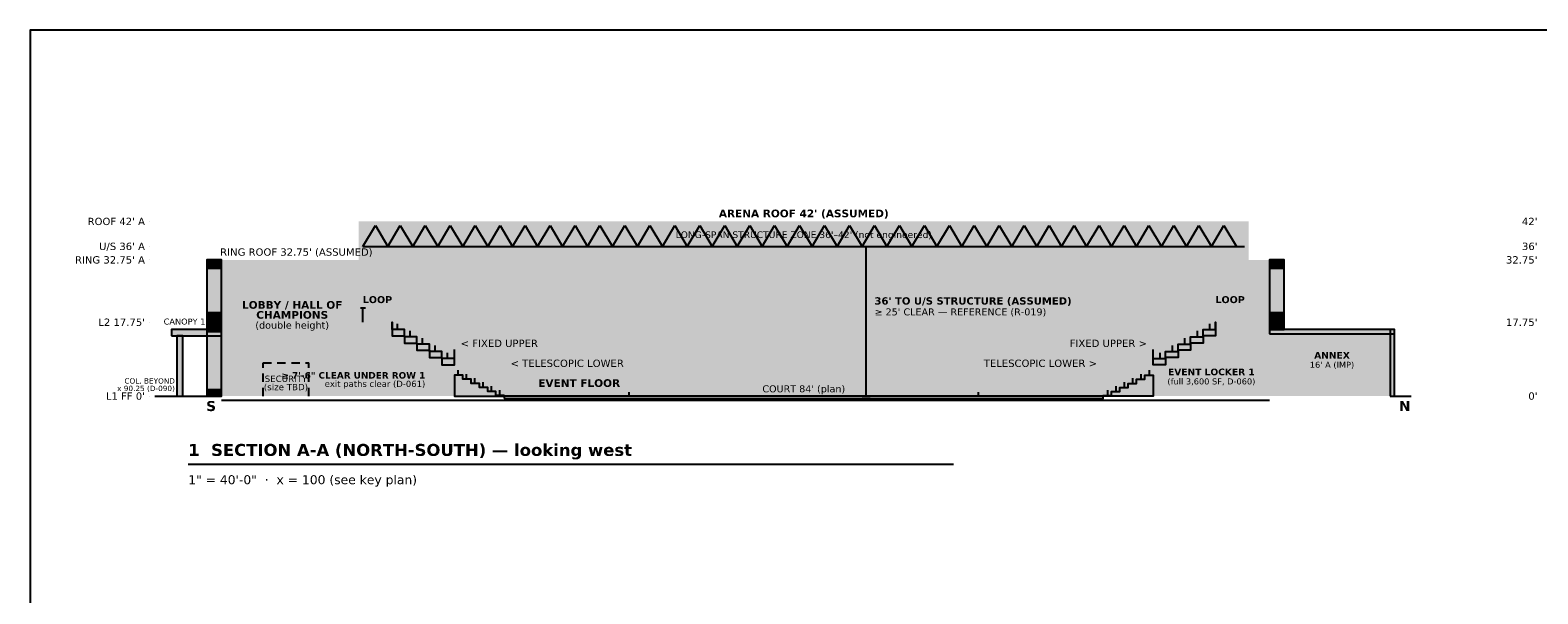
# Model space of a CAD drawing. Header units: inches. Extents: x 0.5 to 16.5, y 0.5 to 10.5.
# Tile 2 of 3: x 0.5 to 9.6, y 7.1 to 10.5. Entities that reach past the tile are written whole.
import ezdxf
from ezdxf.enums import TextEntityAlignment as Align

# ---------------------------------------------------------------- set-up
doc = ezdxf.new("R2010")
doc.units = ezdxf.units.IN
doc.header["$MEASUREMENT"] = 0
for name, color, linetype in [('A-ANNO-TEXT', 7, 'Continuous'), ('A-SECT-CUTL', 7, 'Continuous'), ('A-SECT-DATM', 7, 'Continuous'), ('A-SECT-FILL', 7, 'Continuous'), ('A-SECT-GUAR', 7, 'Continuous'), ('A-SECT-HIDN', 7, 'Continuous'), ('A-SECT-IDEN', 7, 'Continuous'), ('G-ANNO-TTLB', 7, 'Continuous')]:
    doc.layers.add(name, color=color, linetype=linetype)
doc.styles.add('KS-BOLD', font='DejaVuSans-Bold.ttf')
doc.styles.add('KS-REG', font='DejaVuSans.ttf')

msp = doc.modelspace()

# ---------------------------------------------------------------- hatches: boundary and pattern name
at = {"layer": 'A-SECT-CUTL', "true_color": 0x3c3c3c}
for points in [[(2.475, 9.0938), (2.5, 9.0938), (2.5, 9.35), (2.475, 9.35)], [(2.5, 9.325), (7.8, 9.325), (7.8, 9.35), (2.5, 9.35)], [(7.8, 9.0938), (7.825, 9.0938), (7.825, 9.35), (7.8, 9.35)], [(1.625, 8.3), (1.65, 8.3), (1.65, 9.1188), (1.625, 9.1188)], [(1.65, 9.0938), (2.5, 9.0938), (2.5, 9.1188), (1.65, 9.1188)], [(7.8, 9.0938), (7.95, 9.0938), (7.95, 9.1188), (7.8, 9.1188)], [(7.95, 8.3), (7.975, 8.3), (7.975, 9.1188), (7.95, 9.1188)], [(2.5, 8.7188), (2.675, 8.7188), (2.675, 8.7438), (2.5, 8.7438)], [(7.625, 8.7188), (7.95, 8.7188), (7.95, 8.7438), (7.625, 8.7438)], [(3.025, 8.3), (3.05, 8.3), (3.05, 8.4875), (3.025, 8.4875)], [(7.25, 8.3), (7.275, 8.3), (7.275, 8.4875), (7.25, 8.4875)], [(7.25, 8.3), (7.275, 8.3), (7.275, 8.4875), (7.25, 8.4875)]]:
    msp.add_hatch(color=7, dxfattribs=at).paths.add_polyline_path(points)
at = {"layer": 'A-SECT-CUTL', "true_color": 0xc9c6be}
for points in [[(1.5625, 9.0688), (1.65, 9.0688), (1.65, 9.1188), (1.5625, 9.1188)], [(7.95, 9.0688), (8.0375, 9.0688), (8.0375, 9.1188), (7.95, 9.1188)], [(1.5625, 8.6875), (1.65, 8.6875), (1.65, 8.8), (1.5625, 8.8)], [(7.95, 8.7), (8.0375, 8.7), (8.0375, 8.8), (7.95, 8.8)], [(1.35, 8.6625), (1.65, 8.6625), (1.65, 8.7), (1.35, 8.7)], [(1.5625, 8.3), (1.65, 8.3), (1.65, 8.3375), (1.5625, 8.3375)]]:
    msp.add_hatch(color=7, dxfattribs=at).paths.add_polyline_path(points)
at = {"layer": 'A-SECT-CUTL', "true_color": 0x4f6a7d}
for points in [[(1.5625, 8.8), (1.65, 8.8), (1.65, 9.0688), (1.5625, 9.0688)], [(7.95, 8.8), (8.0375, 8.8), (8.0375, 9.0688), (7.95, 9.0688)], [(1.5625, 8.3375), (1.65, 8.3375), (1.65, 8.6875), (1.5625, 8.6875)]]:
    msp.add_hatch(color=7, dxfattribs=at).paths.add_polyline_path(points)
at = {"layer": 'A-SECT-CUTL', "true_color": 0xa7b3c3}
for points in [[(3.05, 8.525), (2.975, 8.525), (2.975, 8.5688), (2.9, 8.5688), (2.9, 8.6125), (2.825, 8.6125), (2.825, 8.6562), (2.75, 8.6562), (2.75, 8.7), (2.675, 8.7), (2.675, 8.7438), (2.675, 8.7188), (2.675, 8.6625), (2.75, 8.6625), (2.75, 8.6188), (2.825, 8.6188), (2.825, 8.575), (2.9, 8.575), (2.9, 8.5312), (2.975, 8.5312), (2.975, 8.4875), (3.05, 8.4875)], [(7.25, 8.525), (7.325, 8.525), (7.325, 8.5688), (7.4, 8.5688), (7.4, 8.6125), (7.475, 8.6125), (7.475, 8.6562), (7.55, 8.6562), (7.55, 8.7), (7.625, 8.7), (7.625, 8.7438), (7.625, 8.7188), (7.625, 8.6625), (7.55, 8.6625), (7.55, 8.6188), (7.475, 8.6188), (7.475, 8.575), (7.4, 8.575), (7.4, 8.5312), (7.325, 8.5312), (7.325, 8.4875), (7.25, 8.4875)]]:
    msp.add_hatch(color=7, dxfattribs=at).paths.add_polyline_path(points)
at = {"layer": 'A-SECT-CUTL', "true_color": 0xb0b0b0}
for points in [[(7.95, 8.675), (8.7, 8.675), (8.7, 8.7), (7.95, 8.7)], [(8.675, 8.3), (8.7, 8.3), (8.7, 8.7), (8.675, 8.7)]]:
    msp.add_hatch(color=7, dxfattribs=at).paths.add_polyline_path(points)
at = {"layer": 'A-SECT-CUTL', "true_color": 0xd88a8a}
for points in [[(3.35, 8.3), (3.35, 8.3038), (3.3, 8.3038), (3.3, 8.328), (3.25, 8.328), (3.25, 8.3522), (3.2, 8.3522), (3.2, 8.3764), (3.15, 8.3764), (3.15, 8.4006), (3.1, 8.4006), (3.1, 8.4248), (3.05, 8.4248), (3.05, 8.3)], [(6.95, 8.3), (6.95, 8.3038), (7, 8.3038), (7, 8.328), (7.05, 8.328), (7.05, 8.3522), (7.1, 8.3522), (7.1, 8.3764), (7.15, 8.3764), (7.15, 8.4006), (7.2, 8.4006), (7.2, 8.4248), (7.25, 8.4248), (7.25, 8.3)]]:
    msp.add_hatch(color=7, dxfattribs=at).paths.add_polyline_path(points)
at = {"layer": 'A-SECT-CUTL', "true_color": 0xd9b77e}
msp.add_hatch(color=7, dxfattribs=at).paths.add_polyline_path([(3.35, 8.285), (6.95, 8.285), (6.95, 8.3), (3.35, 8.3)])
at = {"layer": 'A-SECT-FILL', "true_color": 0xcfcfcf}
msp.add_hatch(color=7, dxfattribs=at).paths.add_polyline_path([(2.5, 9.2), (7.8, 9.2), (7.8, 9.35), (2.5, 9.35)])
at = {"layer": 'A-SECT-FILL', "true_color": 0xe8f0f8}
msp.add_hatch(color=7, dxfattribs=at).paths.add_polyline_path([(2.5, 8.3), (7.8, 8.3), (7.8, 9.2), (2.5, 9.2)])
at = {"layer": 'A-SECT-FILL', "true_color": 0xf5e7c6}
for points in [[(1.65, 8.3), (2.5, 8.3), (2.5, 9.0938), (1.65, 9.0938)], [(2.5, 8.3), (3.05, 8.3), (3.05, 8.4875), (2.975, 8.4875), (2.975, 8.5312), (2.9, 8.5312), (2.9, 8.575), (2.825, 8.575), (2.825, 8.6188), (2.75, 8.6188), (2.75, 8.6625), (2.675, 8.6625), (2.675, 8.7188), (2.5, 8.7188)]]:
    msp.add_hatch(color=7, dxfattribs=at).paths.add_polyline_path(points)
at = {"layer": 'A-SECT-FILL', "true_color": 0xf0ece4}
for points in [[(7.8, 8.7438), (7.95, 8.7438), (7.95, 9.0938), (7.8, 9.0938)], [(7.25, 8.3), (7.95, 8.3), (7.95, 8.7188), (7.625, 8.7188), (7.625, 8.6625), (7.55, 8.6625), (7.55, 8.6188), (7.475, 8.6188), (7.475, 8.575), (7.4, 8.575), (7.4, 8.5312), (7.325, 8.5312), (7.325, 8.4875), (7.25, 8.4875)], [(7.95, 8.3), (8.675, 8.3), (8.675, 8.675), (7.95, 8.675)]]:
    msp.add_hatch(color=7, dxfattribs=at).paths.add_polyline_path(points)
at = {"layer": 'A-SECT-FILL', "true_color": 0xc8693a}
for points in [[(2.5, 8.7438), (2.675, 8.7438), (2.675, 8.7525), (2.5, 8.7525)], [(7.625, 8.7438), (7.8, 8.7438), (7.8, 8.7525), (7.625, 8.7525)]]:
    msp.add_hatch(color=7, dxfattribs=at).paths.add_polyline_path(points)
at = {"layer": 'A-SECT-HIDN', "true_color": 0xe4e2dc}
msp.add_hatch(color=7, dxfattribs=at).paths.add_polyline_path([(1.3813, 8.3), (1.4187, 8.3), (1.4187, 8.6625), (1.3813, 8.6625)])

# ---------------------------------------------------------------- linework, layer by layer
at = {"layer": 'A-ANNO-TEXT'}
msp.add_line((1.45, 7.89), (6.05, 7.89), dxfattribs=at)
at = {"layer": 'A-SECT-CUTL'}
for p, q in [((2.5, 9.2), (7.8, 9.2)), ((1.25, 8.3), (1.65, 8.3)), ((1.65, 8.275), (7.95, 8.275)), ((8.7, 8.3), (8.8, 8.3))]:
    msp.add_line(p, q, dxfattribs=at)
for points in [[(1.5625, 9.0688), (1.65, 9.0688), (1.65, 9.1188), (1.5625, 9.1188)], [(1.5625, 8.8), (1.65, 8.8), (1.65, 9.0688), (1.5625, 9.0688)], [(7.95, 9.0688), (8.0375, 9.0688), (8.0375, 9.1188), (7.95, 9.1188)], [(7.95, 8.8), (8.0375, 8.8), (8.0375, 9.0688), (7.95, 9.0688)], [(1.5625, 8.6875), (1.65, 8.6875), (1.65, 8.8), (1.5625, 8.8)], [(7.95, 8.7), (8.0375, 8.7), (8.0375, 8.8), (7.95, 8.8)], [(1.35, 8.6625), (1.65, 8.6625), (1.65, 8.7), (1.35, 8.7)], [(3.05, 8.525), (2.975, 8.525), (2.975, 8.5688), (2.9, 8.5688), (2.9, 8.6125), (2.825, 8.6125), (2.825, 8.6562), (2.75, 8.6562), (2.75, 8.7), (2.675, 8.7), (2.675, 8.7438), (2.675, 8.7188), (2.675, 8.6625), (2.75, 8.6625), (2.75, 8.6188), (2.825, 8.6188), (2.825, 8.575), (2.9, 8.575), (2.9, 8.5312), (2.975, 8.5312), (2.975, 8.4875), (3.05, 8.4875)], [(7.25, 8.525), (7.325, 8.525), (7.325, 8.5688), (7.4, 8.5688), (7.4, 8.6125), (7.475, 8.6125), (7.475, 8.6562), (7.55, 8.6562), (7.55, 8.7), (7.625, 8.7), (7.625, 8.7438), (7.625, 8.7188), (7.625, 8.6625), (7.55, 8.6625), (7.55, 8.6188), (7.475, 8.6188), (7.475, 8.575), (7.4, 8.575), (7.4, 8.5312), (7.325, 8.5312), (7.325, 8.4875), (7.25, 8.4875)], [(7.95, 8.675), (8.7, 8.675), (8.7, 8.7), (7.95, 8.7)], [(8.675, 8.3), (8.7, 8.3), (8.7, 8.7), (8.675, 8.7)], [(1.5625, 8.3375), (1.65, 8.3375), (1.65, 8.6875), (1.5625, 8.6875)], [(1.5625, 8.3), (1.65, 8.3), (1.65, 8.3375), (1.5625, 8.3375)], [(3.35, 8.3), (3.35, 8.3038), (3.3, 8.3038), (3.3, 8.328), (3.25, 8.328), (3.25, 8.3522), (3.2, 8.3522), (3.2, 8.3764), (3.15, 8.3764), (3.15, 8.4006), (3.1, 8.4006), (3.1, 8.4248), (3.05, 8.4248), (3.05, 8.3)], [(6.95, 8.3), (6.95, 8.3038), (7, 8.3038), (7, 8.328), (7.05, 8.328), (7.05, 8.3522), (7.1, 8.3522), (7.1, 8.3764), (7.15, 8.3764), (7.15, 8.4006), (7.2, 8.4006), (7.2, 8.4248), (7.25, 8.4248), (7.25, 8.3)], [(3.35, 8.285), (6.95, 8.285), (6.95, 8.3), (3.35, 8.3)]]:
    msp.add_lwpolyline(points, close=True, dxfattribs=at)
at = {"layer": 'A-SECT-DATM'}
for p, q in [((1.22, 9.35), (1.22, 9.35)), ((1.22, 9.2), (1.22, 9.2)), ((5.5, 9.2), (5.55, 9.2)), ((5.525, 8.3), (5.525, 9.2)), ((1.22, 9.1188), (1.22, 9.1188)), ((1.22, 8.7438), (1.22, 8.7438)), ((1.22, 8.3), (1.22, 8.3)), ((5.5, 8.3), (5.55, 8.3))]:
    msp.add_line(p, q, dxfattribs=at)
at = {"layer": 'A-SECT-FILL'}
for p, q in [((2.5, 9.2), (2.575, 9.325)), ((2.575, 9.325), (2.65, 9.2)), ((2.65, 9.2), (2.725, 9.325)), ((2.725, 9.325), (2.8, 9.2)), ((2.8, 9.2), (2.875, 9.325)), ((2.875, 9.325), (2.95, 9.2)), ((2.95, 9.2), (3.025, 9.325)), ((3.025, 9.325), (3.1, 9.2)), ((3.1, 9.2), (3.175, 9.325)), ((3.175, 9.325), (3.25, 9.2)), ((3.25, 9.2), (3.325, 9.325)), ((3.325, 9.325), (3.4, 9.2)), ((3.4, 9.2), (3.475, 9.325)), ((3.475, 9.325), (3.55, 9.2)), ((3.55, 9.2), (3.625, 9.325)), ((3.625, 9.325), (3.7, 9.2)), ((3.7, 9.2), (3.775, 9.325)), ((3.775, 9.325), (3.85, 9.2)), ((3.85, 9.2), (3.925, 9.325)), ((3.925, 9.325), (4, 9.2)), ((4, 9.2), (4.075, 9.325)), ((4.075, 9.325), (4.15, 9.2)), ((4.15, 9.2), (4.225, 9.325)), ((4.225, 9.325), (4.3, 9.2)), ((4.3, 9.2), (4.375, 9.325)), ((4.375, 9.325), (4.45, 9.2)), ((4.45, 9.2), (4.525, 9.325)), ((4.525, 9.325), (4.6, 9.2)), ((4.6, 9.2), (4.675, 9.325)), ((4.675, 9.325), (4.75, 9.2)), ((4.75, 9.2), (4.825, 9.325)), ((4.825, 9.325), (4.9, 9.2)), ((4.9, 9.2), (4.975, 9.325)), ((4.975, 9.325), (5.05, 9.2)), ((5.05, 9.2), (5.125, 9.325)), ((5.125, 9.325), (5.2, 9.2)), ((5.2, 9.2), (5.275, 9.325)), ((5.275, 9.325), (5.35, 9.2)), ((5.35, 9.2), (5.425, 9.325)), ((5.425, 9.325), (5.5, 9.2)), ((5.5, 9.2), (5.575, 9.325)), ((5.575, 9.325), (5.65, 9.2)), ((5.65, 9.2), (5.725, 9.325)), ((5.725, 9.325), (5.8, 9.2)), ((5.8, 9.2), (5.875, 9.325)), ((5.875, 9.325), (5.95, 9.2)), ((5.95, 9.2), (6.025, 9.325)), ((6.025, 9.325), (6.1, 9.2)), ((6.1, 9.2), (6.175, 9.325)), ((6.175, 9.325), (6.25, 9.2)), ((6.25, 9.2), (6.325, 9.325)), ((6.325, 9.325), (6.4, 9.2)), ((6.4, 9.2), (6.475, 9.325)), ((6.475, 9.325), (6.55, 9.2)), ((6.55, 9.2), (6.625, 9.325)), ((6.625, 9.325), (6.7, 9.2)), ((6.7, 9.2), (6.775, 9.325)), ((6.775, 9.325), (6.85, 9.2)), ((6.85, 9.2), (6.925, 9.325)), ((6.925, 9.325), (7, 9.2)), ((7, 9.2), (7.075, 9.325)), ((7.075, 9.325), (7.15, 9.2)), ((7.15, 9.2), (7.225, 9.325)), ((7.225, 9.325), (7.3, 9.2)), ((7.3, 9.2), (7.375, 9.325)), ((7.375, 9.325), (7.45, 9.2)), ((7.45, 9.2), (7.525, 9.325)), ((7.525, 9.325), (7.6, 9.2)), ((7.6, 9.2), (7.675, 9.325)), ((7.675, 9.325), (7.75, 9.2)), ((2.7088, 8.7), (2.7088, 8.735)), ((7.5913, 8.7), (7.5913, 8.735)), ((2.7838, 8.6562), (2.7838, 8.6913)), ((2.8587, 8.6125), (2.8587, 8.6475)), ((7.4413, 8.6125), (7.4413, 8.6475)), ((7.5163, 8.6562), (7.5163, 8.6913)), ((2.9337, 8.5688), (2.9337, 8.6038)), ((3.0088, 8.525), (3.0088, 8.56)), ((7.2913, 8.525), (7.2913, 8.56)), ((7.3663, 8.5688), (7.3663, 8.6038)), ((3.0725, 8.4248), (3.0725, 8.4561)), ((3.1225, 8.4006), (3.1225, 8.4319)), ((7.1775, 8.4006), (7.1775, 8.4319)), ((7.2275, 8.4248), (7.2275, 8.4561)), ((3.1725, 8.3764), (3.1725, 8.4077)), ((3.2225, 8.3522), (3.2225, 8.3834)), ((3.2725, 8.328), (3.2725, 8.3592)), ((7.0275, 8.328), (7.0275, 8.3592)), ((7.0775, 8.3522), (7.0775, 8.3834)), ((7.1275, 8.3764), (7.1275, 8.4077)), ((3.3225, 8.3038), (3.3225, 8.335)), ((6.9775, 8.3038), (6.9775, 8.335))]:
    msp.add_line(p, q, dxfattribs=at)
at = {"layer": 'A-SECT-GUAR'}
for p, q in [((2.485, 8.8313), (2.515, 8.8313)), ((2.5, 8.7438), (2.5, 8.8313)), ((3.05, 8.525), (3.05, 8.5792)), ((7.25, 8.525), (7.25, 8.5792))]:
    msp.add_line(p, q, dxfattribs=at)
at = {"layer": 'A-SECT-HIDN'}
for p, q in [((1.9, 8.47), (1.9, 8.5)), ((1.9, 8.5), (1.95, 8.5)), ((1.9, 8.385), (1.9, 8.435)), ((1.985, 8.5), (2.035, 8.5)), ((2.07, 8.5), (2.12, 8.5)), ((2.155, 8.5), (2.175, 8.5)), ((2.175, 8.47), (2.175, 8.5)), ((2.175, 8.385), (2.175, 8.435)), ((1.9, 8.3), (1.9, 8.35)), ((2.175, 8.3), (2.175, 8.35))]:
    msp.add_line(p, q, dxfattribs=at)
msp.add_lwpolyline([(1.3813, 8.3), (1.4187, 8.3), (1.4187, 8.6625), (1.3813, 8.6625)], close=True, dxfattribs=at)
at = {"layer": 'A-SECT-IDEN'}
for p, q in [((4.1, 8.3), (4.1, 8.3225)), ((6.2, 8.3), (6.2, 8.3225))]:
    msp.add_line(p, q, dxfattribs=at)
at = {"layer": 'G-ANNO-TTLB'}
msp.add_lwpolyline([(0.5, 0.5), (16.5, 0.5), (16.5, 10.5), (0.5, 10.5)], close=True, dxfattribs=at)

# ---------------------------------------------------------------- texts
at = {"layer": 'A-ANNO-TEXT'}
for s, height, style, p in [('1  SECTION A-A (NORTH-SOUTH) — looking west', 0.072, 'KS-BOLD', (1.45, 7.94)), ('1" = 40\'-0"  ·  x = 100 (see key plan)', 0.054, 'KS-REG', (1.45, 7.77))]:
    msp.add_text(s, height=height, dxfattribs=dict(at, style=style)).set_placement(p)
at = {"layer": 'A-SECT-DATM', "style": 'KS-REG'}
for s, p in [("ROOF 42' A", (1.19, 9.328)), ("42'", (9.56, 9.328)), ("U/S 36' A", (1.19, 9.178)), ("36'", (9.56, 9.178)), ("RING 32.75' A", (1.19, 9.0968)), ("32.75'", (9.56, 9.0968)), ("L2 17.75'", (1.19, 8.7218)), ("17.75'", (9.56, 8.7218)), ("L1 FF 0'", (1.19, 8.278)), ("0'", (9.56, 8.278))]:
    msp.add_text(s, height=0.044, dxfattribs=at).set_placement(p, align=Align.RIGHT)
at = {"layer": 'A-SECT-DATM'}
for s, height, style, p in [("36' TO U/S STRUCTURE (ASSUMED)", 0.044, 'KS-BOLD', (5.575, 8.85)), ("≥ 25' CLEAR — REFERENCE (R-019)", 0.042, 'KS-REG', (5.575, 8.785))]:
    msp.add_text(s, height=height, dxfattribs=dict(at, style=style)).set_placement(p)
at = {"layer": 'A-SECT-IDEN'}
for s, height, style, p in [("ARENA ROOF 42' (ASSUMED)", 0.046, 'KS-BOLD', (5.15, 9.375)), ("LONG-SPAN STRUCTURE ZONE 36'–42' (not engineered)", 0.04, 'KS-REG', (5.15, 9.25)), ("RING ROOF 32.75' (ASSUMED)", 0.044, 'KS-REG', (2.1, 9.1438)), ('LOOP', 0.042, 'KS-BOLD', (2.5875, 8.8588)), ('LOOP', 0.042, 'KS-BOLD', (7.7125, 8.8588)), ('LOBBY / HALL OF', 0.046, 'KS-BOLD', (2.075, 8.825)), ('CHAMPIONS', 0.046, 'KS-BOLD', (2.075, 8.765)), ("CANOPY 12' A", 0.036, 'KS-REG', (1.475, 8.73)), ('(double height)', 0.042, 'KS-REG', (2.075, 8.705)), ('ANNEX', 0.04, 'KS-BOLD', (8.325, 8.525)), ('EVENT LOCKER 1', 0.04, 'KS-BOLD', (7.6, 8.425)), ("16' A (IMP)", 0.036, 'KS-REG', (8.325, 8.47)), ('SECURITY', 0.038, 'KS-REG', (2.0375, 8.385)), ('(size TBD)', 0.038, 'KS-REG', (2.0375, 8.335)), ('EVENT FLOOR', 0.046, 'KS-BOLD', (3.8, 8.355)), ("COURT 84' (plan)", 0.042, 'KS-REG', (5.15, 8.3225)), ('(full 3,600 SF, D-060)', 0.036, 'KS-REG', (7.6, 8.37)), ('S', 0.06, 'KS-BOLD', (1.5875, 8.21)), ('N', 0.06, 'KS-BOLD', (8.7625, 8.21))]:
    msp.add_text(s, height=height, dxfattribs=dict(at, style=style)).set_placement(p, align=Align.CENTER)
at = {"layer": 'A-SECT-IDEN', "style": 'KS-REG'}
for s, p in [('< FIXED UPPER', (3.0875, 8.595)), ('< TELESCOPIC LOWER', (3.3875, 8.475))]:
    msp.add_text(s, height=0.044, dxfattribs=at).set_placement(p)
at = {"layer": 'A-SECT-IDEN'}
for s, height, style, p in [('FIXED UPPER >', 0.044, 'KS-REG', (7.2125, 8.595)), ('TELESCOPIC LOWER >', 0.044, 'KS-REG', (6.9125, 8.475)), ('≥ 7\'-6" CLEAR UNDER ROW 1', 0.039, 'KS-BOLD', (2.875, 8.405)), ('x 90.25 (D-090)', 0.032, 'KS-REG', (1.37, 8.33)), ('COL. BEYOND', 0.032, 'KS-REG', (1.37, 8.375)), ('exit paths clear (D-061)', 0.037, 'KS-REG', (2.875, 8.355))]:
    msp.add_text(s, height=height, dxfattribs=dict(at, style=style)).set_placement(p, align=Align.RIGHT)

doc.saveas('drawing.dxf')
